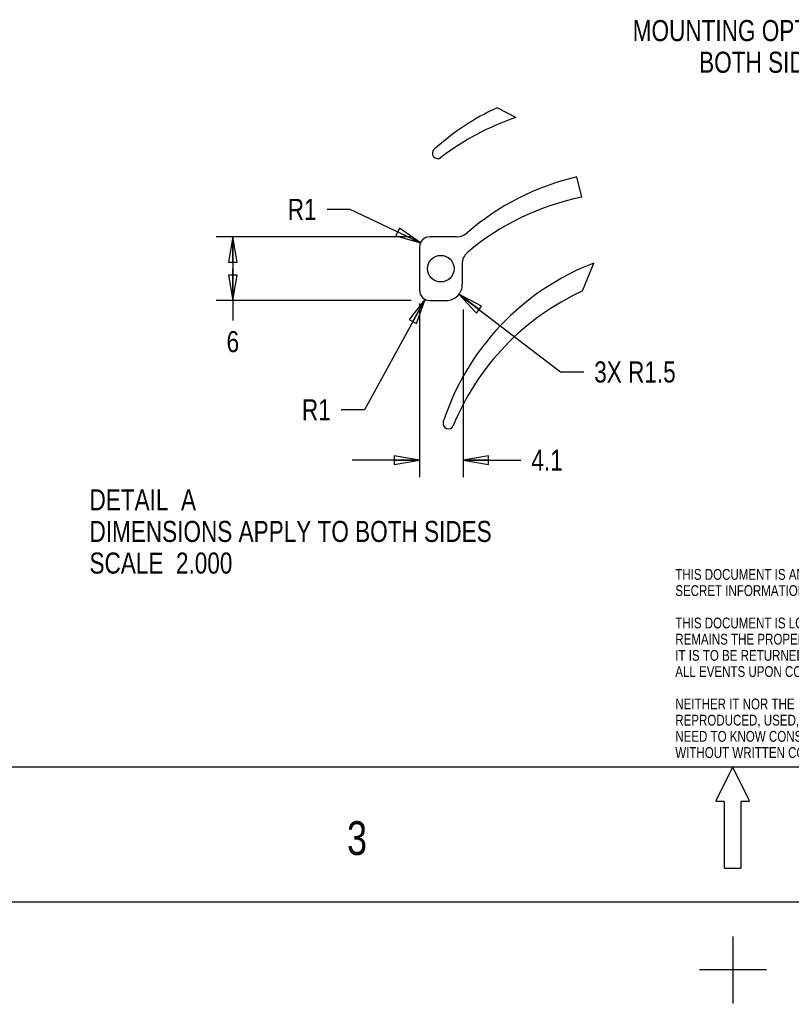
# Model space of a CAD drawing. Header units: inches. Extents: x 0 to 22, y -0.8 to 17.8.
# Tile 3 of 5: x 5.7 to 11.4, y -0.8 to 6.5. Entities that reach past the tile are written whole.
import ezdxf

# ---------------------------------------------------------------- set-up
doc = ezdxf.new("R2010")
doc.units = ezdxf.units.IN
doc.header["$LTSCALE"] = 1.21
doc.header["$MEASUREMENT"] = 0
doc.layers.get('0').update_dxf_attribs({"linetype": 'CONTINUOUS'})
doc.styles.get("Standard").update_dxf_attribs({"font": 'txt', "width": 0.8})
doc.dimstyles.new('DIMSTYLE_4', dxfattribs={"dimtxt": 0.15625, "dimasz": 0.1875, "dimexe": 0.18, "dimexo": 0.0625, "dimgap": 0.09, "dimtad": 0, "dimtih": 1, "dimtoh": 1, "dimdec": 4, "dimlfac": 0.5, "dimzin": 4, "dimdsep": 46, "dimtxsty": 'STANDARD', "dimblk": 'CLOSED', "dimblk1": 'CLOSED', "dimblk2": 'CLOSED', "dimcen": 0.09, "dimadec": 0, "dimazin": 0, "dimtfac": 1, "dimtdec": 4, "dimtofl": 0, "dimtmove": 0, "dimatfit": 3, "dimldrblk": 'CLOSED', "dimfxl": 1, "dimtolj": 1, "dimtzin": 4, "dimarcsym": 0})
doc.dimstyles.new('DIMSTYLE_5', dxfattribs={"dimtxt": 0.15625, "dimasz": 0.1875, "dimexe": 0.18, "dimexo": 0.0625, "dimgap": 0.09, "dimtad": 0, "dimtih": 1, "dimtoh": 1, "dimdec": 1, "dimlfac": 0.5, "dimzin": 4, "dimdsep": 46, "dimtxsty": 'STANDARD', "dimblk": 'CLOSED', "dimblk1": 'CLOSED', "dimblk2": 'CLOSED', "dimcen": 0.09, "dimadec": 0, "dimazin": 0, "dimtfac": 1, "dimtdec": 1, "dimtofl": 0, "dimtmove": 0, "dimatfit": 3, "dimldrblk": 'CLOSED', "dimfxl": 1, "dimtolj": 1, "dimtzin": 4, "dimarcsym": 0})
doc.dimstyles.new('DIMSTYLE_6', dxfattribs={"dimtxt": 0.15625, "dimasz": 0.1875, "dimexe": 0.18, "dimexo": 0.0625, "dimgap": 0.09, "dimtad": 0, "dimtih": 1, "dimtoh": 1, "dimdec": 3, "dimlfac": 0.5, "dimzin": 4, "dimdsep": 46, "dimtxsty": 'STANDARD', "dimblk": 'CLOSED', "dimblk1": 'CLOSED', "dimblk2": 'CLOSED', "dimcen": 0.09, "dimadec": 0, "dimazin": 0, "dimtfac": 1, "dimtdec": 3, "dimtofl": 0, "dimtmove": 0, "dimatfit": 3, "dimldrblk": 'CLOSED', "dimfxl": 1, "dimtolj": 1, "dimtzin": 4, "dimarcsym": 0})
doc.dimstyles.new('DIMSTYLE_8', dxfattribs={"dimtxt": 0.15625, "dimasz": 0.1875, "dimexe": 0.18, "dimexo": 0.0625, "dimgap": 0.09, "dimtad": 0, "dimtih": 1, "dimtoh": 1, "dimlfac": 0.5, "dimzin": 4, "dimdsep": 46, "dimtxsty": 'STANDARD', "dimblk": 'CLOSED', "dimblk1": 'CLOSED', "dimblk2": 'CLOSED', "dimcen": 0.09, "dimadec": 0, "dimazin": 0, "dimtfac": 1, "dimtofl": 0, "dimtmove": 0, "dimatfit": 3, "dimldrblk": 'CLOSED', "dimfxl": 1, "dimtolj": 1, "dimtzin": 4, "dimarcsym": 0})

# ---------------------------------------------------------------- blocks, each defined once
blk = doc.blocks.new('_CLOSED')
at = {"color": 0, "linetype": 'BYBLOCK'}
for p, q in [((0, 0), (-1, 0.167)), ((-1, 0.167), (-1, -0.167)), ((-1, -0.167), (0, 0)), ((-1, 0), (0, 0))]:
    blk.add_line(p, q, dxfattribs=at)
blk = doc.blocks.new('*D5')
at = {"color": 2, "linetype": 'CONTINUOUS'}
for p, q in [((8.6263, 4.9307), (7.1803, 4.9307)), ((7.3053, 4.9307), (7.3053, 4.6945)), ((7.3053, 4.4583), (7.3053, 4.6945)), ((7.3053, 4.6945), (7.3053, 4.3098)), ((8.6263, 4.4583), (7.1803, 4.4583))]:
    blk.add_line(p, q, dxfattribs=at)
at = {"color": 2, "linetype": 'CONTINUOUS', "xscale": 0.1875, "yscale": 0.1875, "zscale": 0.1875}
for p, rotation in [((7.3053, 4.9307), 90), ((7.3053, 4.4583), 270)]:
    blk.add_blockref('_CLOSED', p, dxfattribs=dict(at, rotation=rotation))
at = {"color": 2, "linetype": 'CONTINUOUS', "insert": (7.3053, 4.2317), "char_height": 0.1562, "width": 0.125, "attachment_point": 2, "line_spacing_factor": 0.9}
blk.add_mtext('6', dxfattribs=at)
blk = doc.blocks.new('*D6')
at = {"color": 2, "linetype": 'CONTINUOUS'}
for p, q in [((8.6888, 4.4368), (8.6888, 3.1499)), ((9.0116, 4.3919), (9.0116, 3.1499)), ((8.6888, 3.2749), (8.1888, 3.2749)), ((9.0116, 3.2749), (9.4403, 3.2749))]:
    blk.add_line(p, q, dxfattribs=at)
at = {"color": 2, "linetype": 'CONTINUOUS', "xscale": 0.1875, "yscale": 0.1875, "zscale": 0.1875}
blk.add_blockref('_CLOSED', (8.6888, 3.2749), dxfattribs=at)
at = {"color": 2, "linetype": 'CONTINUOUS', "xscale": 0.1875, "yscale": 0.1875, "zscale": 0.1875, "rotation": 180}
blk.add_blockref('_CLOSED', (9.0116, 3.2749), dxfattribs=at)
at = {"color": 2, "linetype": 'CONTINUOUS', "insert": (9.5184, 3.353), "char_height": 0.15625, "width": 0.375, "attachment_point": 1, "line_spacing_factor": 0.9}
blk.add_mtext('4.1', dxfattribs=at)
blk = doc.blocks.new('*D7')
at = {"color": 2, "linetype": 'CONTINUOUS'}
for p, q in [((8.9815, 4.5046), (9.7341, 3.929)), ((9.7341, 3.929), (9.906, 3.929))]:
    blk.add_line(p, q, dxfattribs=at)
at = {"color": 2, "linetype": 'CONTINUOUS', "xscale": 0.1875, "yscale": 0.1875, "zscale": 0.1875, "rotation": 142.5908732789}
blk.add_blockref('_CLOSED', (8.9815, 4.5046), dxfattribs=at)
at = {"color": 2, "linetype": 'CONTINUOUS', "insert": (9.9841, 4.0071), "char_height": 0.15625, "width": 0.875, "attachment_point": 1, "line_spacing_factor": 0.9}
blk.add_mtext('3X R1.5', dxfattribs=at)
blk = doc.blocks.new('*D8')
at = {"color": 2, "linetype": 'CONTINUOUS'}
for p, q in [((8.1759, 5.1339), (8.004, 5.1339)), ((8.6965, 4.8859), (8.1759, 5.1339))]:
    blk.add_line(p, q, dxfattribs=at)
at = {"color": 2, "linetype": 'CONTINUOUS', "xscale": 0.1875, "yscale": 0.1875, "zscale": 0.1875, "rotation": 334.5245297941}
blk.add_blockref('_CLOSED', (8.6965, 4.8859), dxfattribs=at)
at = {"color": 2, "linetype": 'CONTINUOUS', "insert": (7.9259, 5.212), "char_height": 0.15625, "width": 0.25, "attachment_point": 3, "line_spacing_factor": 0.9}
blk.add_mtext('R1', dxfattribs=at)
blk = doc.blocks.new('*D14')
at = {"color": 2, "linetype": 'CONTINUOUS'}
for p, q in [((8.7297, 4.468), (8.2808, 3.6486)), ((8.2808, 3.6486), (8.109, 3.6486))]:
    blk.add_line(p, q, dxfattribs=at)
at = {"color": 2, "linetype": 'CONTINUOUS', "xscale": 0.1875, "yscale": 0.1875, "zscale": 0.1875, "rotation": 61.2848096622}
blk.add_blockref('_CLOSED', (8.7297, 4.468), dxfattribs=at)
at = {"color": 2, "linetype": 'CONTINUOUS', "insert": (8.0308, 3.7267), "char_height": 0.15625, "width": 0.25, "attachment_point": 3, "line_spacing_factor": 0.9}
blk.add_mtext('R1', dxfattribs=at)

msp = doc.modelspace()

# ---------------------------------------------------------------- linework, layer by layer
at = {"color": 7, "linetype": 'CONTINUOUS'}
for p, q in [((9.40285, 5.8143), (9.26373, 5.88754)), ((9.89102, 5.22451), (9.85635, 5.37522)), ((8.96404, 4.93072), (8.76755, 4.93072)), ((8.68881, 4.85198), (8.68881, 4.53702)), ((9.89822, 4.52941), (9.98108, 4.73587)), ((8.76755, 4.45828), (8.88765, 4.45828))]:
    msp.add_line(p, q, dxfattribs=at)
at = {"color": 7, "linetype": 'CONTINUOUS', "const_width": 0.01}
for points in [[(21.51, 1), (0.51, 1)], [(11.01, 1), (10.885, 0.75)], [(11.01, 1), (11.135, 0.75)], [(10.88359, 0.74717), (10.9475, 0.74717)], [(10.9475, 0.25), (10.9475, 0.74717)], [(11.0725, 0.74717), (11.13641, 0.74717)], [(11.0725, 0.25), (11.0725, 0.74717)], [(11.0725, 0.25), (10.9475, 0.25)], [(22.01, 0), (0.01, 0)], [(11.01294, -0.25283), (11.01294, -0.75283)], [(11.26294, -0.5), (10.76294, -0.5)]]:
    msp.add_lwpolyline(points, dxfattribs=at)
at = {"color": 7, "linetype": 'CONTINUOUS'}
msp.add_circle((8.84641, 4.6945), 0.09843, dxfattribs=at)
for centre, radius, start, end in [((10.06064, 4.17411), 1.88976, 114.94279, 131.933369), ((10.00208, 4.02214), 1.88976, 108.488028, 127.643498), ((8.82386, 5.54968), 0.03937, 131.933369, 307.643498), ((10.28193, 3.53401), 1.88976, 103.015062, 131.023218), ((10.2647, 3.37206), 1.88976, 101.404782, 130.158892), ((8.76755, 4.85198), 0.07874, 90, 180), ((8.96404, 5.04883), 0.11811, 270, 311.023218), ((9.12214, 4.72607), 0.11811, 130.158892, 179.480386), ((10.66136, 2.97299), 1.88976, 111.101226, 161.933369), ((12.60231, 4.6945), 3.59843, 179.480386, 181.821147), ((8.76755, 4.53702), 0.07874, 180, 270), ((8.88765, 4.57639), 0.11811, 270, 1.821147), ((10.68662, 2.8121), 1.88976, 114.659312, 157.643498), ((8.90249, 3.54589), 0.03937, 161.933369, 337.643498)]:
    msp.add_arc(centre, radius, start, end, dxfattribs=at)

# ---------------------------------------------------------------- texts
at = {"color": 2, "linetype": 'CONTINUOUS', "line_spacing_factor": 0.9}
for s, insert, char_height, width, attachment_point in [('MOUNTING OPTION 3 AND 4\\PBOTH SIDES OF PART', (12.54502, 6.53712), 0.15625, 2.875, 3), ('DETAIL  A\\PDIMENSIONS APPLY TO BOTH SIDES\\PSCALE  2.000', (6.24255, 3.05964), 0.15625, 3.75, 1), ('THIS DOCUMENT IS AND CONTAINS CONFIDENTIAL AND TRADE\\PSECRET INFORMATION OF XICATO INC.\\P   \\PTHIS DOCUMENT IS LOANEDFOR LIMITED PURPOSES ONLY AND\\PREMAINS THE PROPERTY OF XICATO INC.\\PIT IS TO BE RETURNED UPON REQUEST AND IN \\PALL EVENTS UPON COMPLETION OF PURPOSE OF THE LOAN.\\P  \\PNEITHER IT NOR THE INFORMATION IT CONTAINS MAY BE\\PREPRODUCED, USED, OR DISCLOSED TO PERSONS NOT HAVING A \\PNEED TO KNOW CONSISTENT WITH THE PURPOSE OF THE LOAN\\PWITHOUT WRITTEN CONSENT OF XICATO INC.', (10.58483, 2.46847), 0.08, 3.52, 1), ('3', (8.15152, 0.59928), 0.25, 0.2, 1)]:
    msp.add_mtext(s, dxfattribs=dict(at, insert=insert, char_height=char_height, width=width, attachment_point=attachment_point))

# ---------------------------------------------------------------- dimensions: what is measured, and where the dimension line sits
at = {"color": 2, "linetype": 'CONTINUOUS'}
for center, mpoint, dimstyle, picture, middle in [((8.76755, 4.85198), (8.69647, 4.88585), 'DIMSTYLE_6', '*D8', (7.67589, 5.13388)), ((8.76755, 4.53702), (8.72972, 4.46797), 'DIMSTYLE_8', '*D14', (7.78085, 3.64859))]:
    dim = msp.add_radius_dim(center=center, mpoint=mpoint, dimstyle=dimstyle, dxfattribs=at)
    dim.commit()
    dim.dimension.update_dxf_attribs({"geometry": picture, "text_midpoint": middle, "dimtype": 164})
dim = msp.add_linear_dim(base=(7.30532, 4.93072), p1=(8.62631, 4.45828), p2=(8.62631, 4.93072), angle=90, dimstyle='DIMSTYLE_4', dxfattribs=at)
dim.commit()
dim.dimension.update_dxf_attribs({"geometry": '*D5', "text_midpoint": (7.24282, 4.15354), "dimtype": 160})
dim = msp.add_radius_dim(center=(8.88765, 4.57639), mpoint=(8.98147, 4.50464), text='3X <>', dimstyle='DIMSTYLE_6', dxfattribs=at)
dim.commit()
dim.dimension.update_dxf_attribs({"geometry": '*D7', "text_midpoint": (10.42162, 3.92901), "dimtype": 164})
dim = msp.add_linear_dim(base=(9.01165, 3.27486), p1=(8.68881, 4.43682), p2=(9.01165, 4.39192), dimstyle='DIMSTYLE_5', dxfattribs=at)
dim.commit()
dim.dimension.update_dxf_attribs({"geometry": '*D6', "text_midpoint": (9.7059, 3.27486), "dimtype": 160})

doc.saveas('drawing.dxf')
